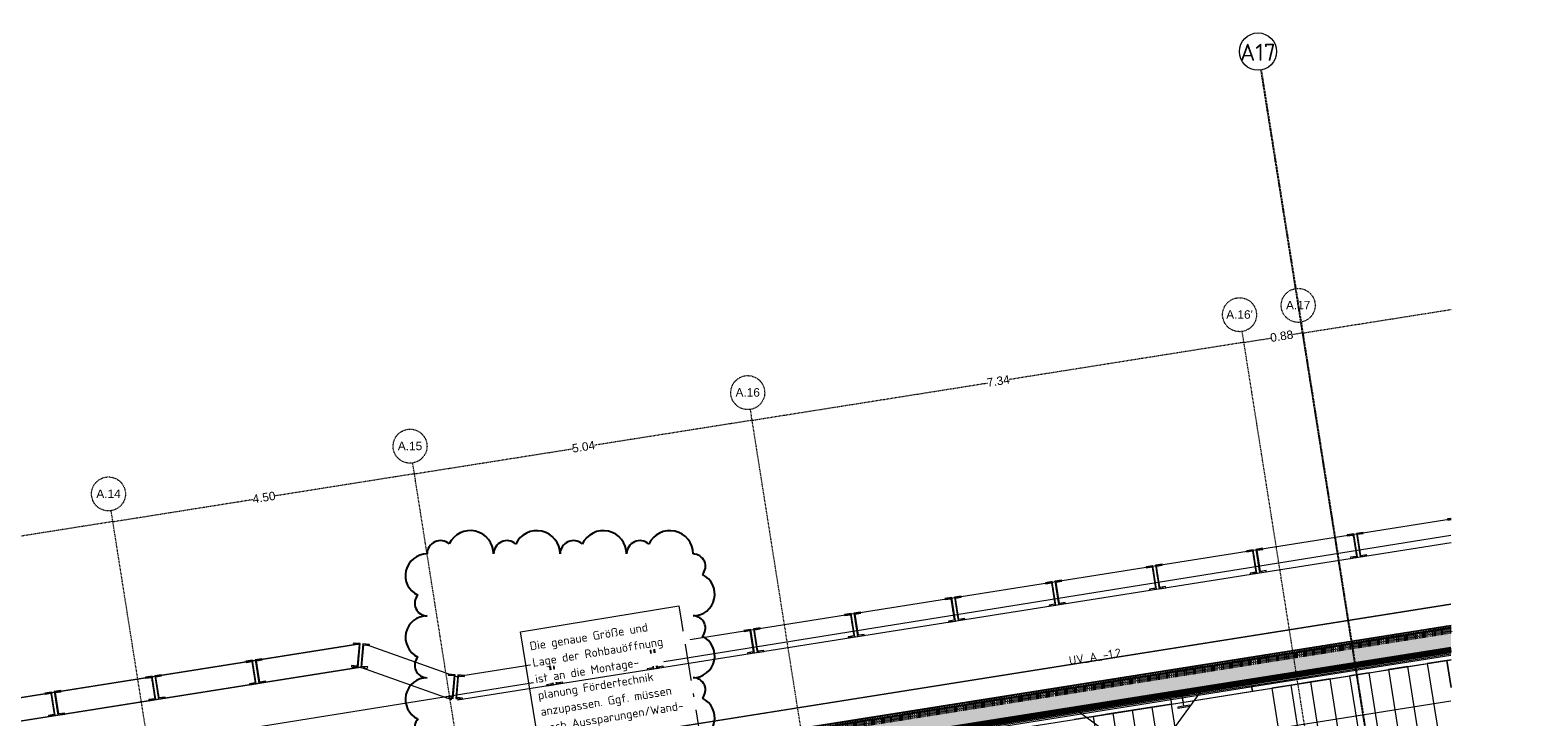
# Model space of a CAD drawing. Header units: millimetres. Extents: x 1523 to 75153, y -41886 to 10268.
# Tile 54 of 54: x 51721 to 73945, y -5403 to 4711. Entities that reach past the tile are written whole.
import ezdxf

# ---------------------------------------------------------------- set-up
doc = ezdxf.new("R2010")
doc.units = ezdxf.units.MM
for name, pattern in [('_Projekt 07 -  _  -  _  -  _  -', [7.5, 3.5, -2, 0, -2]), ('CAx_nichtHalbton', [20001.0584, 10000, -0.5292, 10000, -0.5292]), ('IMPORT-STRICHPUNKT _7_', [20, 10, -5, 0, -5]), ('Rasterlinie', [22.225, 12.7, -3.175, 3.175, -3.175])]:
    doc.linetypes.add(name, pattern=pattern)
for name, color, linetype, lineweight, true_color in [('10 A--Wand außen _ Verbau _Bohrpfahlwand_ _Aktuell_', 7, 'Continuous', 13, 0x656565), ('10 A--Wand außen _ Verbau _modelliert_ _aktuell_', 7, 'Continuous', 13, 0x656565), ('20 A--Bodenplatte', 7, 'Continuous', 13, 0x656565), ('40 A--Treppe', 7, 'Continuous', 13, 0x656565), ('65 V--Straßenbegrenzungslinie', 7, 'Continuous', 13, 0x656565), ('90 A--Achsraster _1_50_', 7, 'IMPORT-STRICHPUNKT _7_', 13, 0x656565), ('G-____-REVC-OTLN', 1, 'Continuous', 25, 0xff0000), ('Neubau_10 A--Wand außen _ Luft-_Lichtschacht', 7, 'Continuous', 13, 0x656565), ('Neubau_20 A--Bodenplatte', 7, 'Continuous', 13, 0x656565), ('Neubau_20 A--Gründungsbelag', 7, 'Continuous', 13, 0x656565), ('Neubau_40 A--Treppe', 7, 'Continuous', 13, 0x656565), ('Neubau_40 A--Umwehrung', 7, 'Continuous', 13, 0x656565), ('Xref_706_5_--_ÜP_-1_000_16_Übersichtsplan UG_IFC 2025_01_13_dwg', 7, 'Continuous', 13, 0x767676), ('XX', 7, 'Continuous', 18, 0x804040)]:
    doc.layers.add(name, color=color, linetype=linetype, lineweight=lineweight, true_color=true_color)
for name, color, linetype, lineweight in [('S-GRID-____-IDEN', 7, 'Continuous', 9), ('S-GRID-____-OTLN', 7, 'Continuous', 9), ('Text', 7, 'Continuous', 9)]:
    doc.layers.add(name, color=color, linetype=linetype, lineweight=lineweight)
doc.styles.add('Arial_2', font='arial.ttf', dxfattribs={"height": 125})
doc.styles.add('ISOCPEUR', font='isocpeur.ttf', dxfattribs={"height": 125})
doc.styles.add('ISOCPEUR_1', font='isocpeur.ttf', dxfattribs={"height": 250})
pattern_1 = [(275.336, (0, 0), (24.891662, 2.324905), []), (5.336, (0, 0), (-2.324905, 24.891662), [])]
pattern_2 = [(221.336, (0, 0), (-49.53552, 56.3137), []), (221.336, (16.51, -18.77), (-49.53552, 56.3137), [])]

# ---------------------------------------------------------------- blocks, each defined once
blk = doc.blocks.new('Xref_706_5_--_ÜP_-1_000_11_Übersichtsplan UG_IFC 2024_09_30_dwg_ARROWHEAD_1-41960026-SuD_-1UG gesamt Plot  - Blatt 2')
at = {"layer": '90 A--Achsraster _1_50_', "color": 9, "linetype": 'Continuous', "true_color": 0xcbcbcb}
blk.add_line((0, 0), (-1000, 0), dxfattribs=at)
blk.add_circle((0, 0), 250, dxfattribs=at)
blk = doc.blocks.new('Xref_706_5_--_ÜP_-1_000_11_Übersichtsplan UG_IFC 2024_09_30_dwg_Standard-Rastermarker_12-V5-SuD_-1UG gesamt Plot  - Blatt 2')
at = {"layer": '90 A--Achsraster _1_50_', "color": 9, "true_color": 0xcbcbcb}
blk.add_line((0, 0), (28500, 0), dxfattribs=at)
blk.add_circle((28750, 0), 250, dxfattribs=at)
blk = doc.blocks.new('Xref_706_5_--_ÜP_-1_000_11_Übersichtsplan UG_IFC 2024_09_30_dwg_Standard-Rastermarker_12-V6-SuD_-1UG gesamt Plot  - Blatt 2')
at = {"layer": '90 A--Achsraster _1_50_', "color": 9, "true_color": 0xcbcbcb}
blk.add_line((14349, 0), (28500, 0), dxfattribs=at)
blk.add_circle((28750, 0), 250, dxfattribs=at)
blk = doc.blocks.new('Xref_706_5_--_ÜP_-1_000_11_Übersichtsplan UG_IFC 2024_09_30_dwg_Standard-Rastermarker_12-V8-SuD_-1UG gesamt Plot  - Blatt 2')
at = {"layer": '90 A--Achsraster _1_50_', "color": 9, "true_color": 0xcbcbcb}
blk.add_line((8824, 0), (28500, 0), dxfattribs=at)
blk.add_circle((28750, 0), 250, dxfattribs=at)
blk = doc.blocks.new('Xref_706_5_--_ÜP_-1_000_16_Übersichtsplan UG_IFC 2025_01_13_dwg-35469238-SuD_-1UG gesamt Plot  - Blatt 2')
at = {"layer": '10 A--Wand außen _ Verbau _modelliert_ _aktuell_', "true_color": 0xcbcbcb}
h = blk.add_hatch(dxfattribs=at)
h.set_pattern_fill('FP_10', color=9, style=0, pattern_type=2)
h.set_pattern_definition(pattern_2)
h.paths.add_polyline_path([(1409, -17193), (1404, -17144), (1388, -17143), (1393, -17194), (1401, -17193)])
h = blk.add_hatch(dxfattribs=at)
h.set_pattern_fill('FP_10', color=9, style=0, pattern_type=2)
h.set_pattern_definition(pattern_2)
h.paths.add_polyline_path([(1868, -18516), (1859, -18416), (1843, -18418), (1851, -18503), (1534, -18533), (1526, -18447), (1510, -18449), (1519, -18548), (1850, -18517)])
h = blk.add_hatch(dxfattribs=at)
h.set_pattern_fill('FP_10', color=9, style=0, pattern_type=2)
h.set_pattern_definition(pattern_2)
h.paths.add_polyline_path([(1881, -18655), (1872, -18555), (1523, -18588), (1532, -18688), (1548, -18686), (1540, -18600), (1857, -18571), (1865, -18656)])
h = blk.add_hatch(dxfattribs=at)
h.set_pattern_fill('FP_10', color=9, style=0, pattern_type=2)
h.set_pattern_definition(pattern_2)
h.paths.add_polyline_path([(2007, -20009), (1998, -19910), (1982, -19911), (1990, -19997), (1674, -20026), (1665, -19941), (1650, -19942), (1659, -20042), (1989, -20011)])
h = blk.add_hatch(dxfattribs=at)
h.set_pattern_fill('FP_10', color=9, style=0, pattern_type=2)
h.set_pattern_definition(pattern_2)
h.paths.add_polyline_path([(2020, -20148), (2011, -20049), (1663, -20081), (1672, -20181), (1688, -20180), (1680, -20094), (1996, -20064), (2005, -20150)])
h = blk.add_hatch(dxfattribs=at)
h.set_pattern_fill('FP_10', color=9, style=0, pattern_type=2)
h.set_pattern_definition(pattern_2)
h.paths.add_polyline_path([(2147, -21503), (2138, -21403), (2122, -21405), (2130, -21490), (1813, -21520), (1805, -21434), (1789, -21436), (1798, -21535), (2129, -21504)])
h = blk.add_hatch(dxfattribs=at)
h.set_pattern_fill('FP_10', color=9, style=0, pattern_type=2)
h.set_pattern_definition(pattern_2)
h.paths.add_polyline_path([(2160, -21642), (2151, -21542), (1802, -21575), (1811, -21675), (1827, -21673), (1819, -21587), (2136, -21558), (2144, -21643)])
h = blk.add_hatch(dxfattribs=at)
h.set_pattern_fill('FP_10', color=9, style=0, pattern_type=2)
h.set_pattern_definition(pattern_2)
h.paths.add_polyline_path([(2286, -22996), (2277, -22897), (2261, -22898), (2269, -22984), (1953, -23013), (1944, -22928), (1929, -22929), (1938, -23029), (2268, -22998)])
h = blk.add_hatch(dxfattribs=at)
h.set_pattern_fill('FP_10', color=9, style=0, pattern_type=2)
h.set_pattern_definition(pattern_2)
h.paths.add_polyline_path([(2299, -23135), (2290, -23036), (1942, -23068), (1951, -23168), (1967, -23167), (1959, -23081), (2275, -23051), (2284, -23137)])
h = blk.add_hatch(dxfattribs=at)
h.set_pattern_fill('FP_10', color=9, style=0, pattern_type=2)
h.set_pattern_definition(pattern_2)
h.paths.add_polyline_path([(2426, -24490), (2417, -24390), (2401, -24392), (2409, -24477), (2092, -24507), (2084, -24421), (2068, -24423), (2077, -24522), (2408, -24491)])
h = blk.add_hatch(dxfattribs=at)
h.set_pattern_fill('FP_10', color=9, style=0, pattern_type=2)
h.set_pattern_definition(pattern_2)
h.paths.add_polyline_path([(2439, -24629), (2430, -24529), (2081, -24562), (2090, -24662), (2106, -24660), (2098, -24574), (2415, -24545), (2423, -24630)])
h = blk.add_hatch(dxfattribs=at)
h.set_pattern_fill('FP_10', color=9, style=0, pattern_type=2)
h.set_pattern_definition(pattern_2)
h.paths.add_polyline_path([(2565, -25983), (2556, -25884), (2540, -25885), (2548, -25971), (2232, -26000), (2223, -25915), (2208, -25916), (2217, -26016), (2547, -25985)])
h = blk.add_hatch(dxfattribs=at)
h.set_pattern_fill('FP_10', color=9, style=0, pattern_type=2)
h.set_pattern_definition(pattern_2)
h.paths.add_polyline_path([(2578, -26122), (2569, -26023), (2221, -26055), (2230, -26155), (2246, -26154), (2238, -26068), (2554, -26038), (2563, -26124)])
h = blk.add_hatch(dxfattribs=at)
h.set_pattern_fill('FP_10', color=9, style=0, pattern_type=2)
h.set_pattern_definition(pattern_2)
h.paths.add_polyline_path([(2705, -27477), (2696, -27377), (2680, -27379), (2688, -27464), (2371, -27494), (2363, -27408), (2347, -27410), (2356, -27509), (2687, -27478)])
h = blk.add_hatch(dxfattribs=at)
h.set_pattern_fill('FP_10', color=9, style=0, pattern_type=2)
h.set_pattern_definition(pattern_2)
h.paths.add_polyline_path([(2718, -27616), (2709, -27516), (2360, -27549), (2369, -27649), (2385, -27647), (2377, -27561), (2694, -27532), (2702, -27617)])
h = blk.add_hatch(dxfattribs=at)
h.set_pattern_fill('FP_10', color=9, style=0, pattern_type=2)
h.set_pattern_definition(pattern_2)
h.paths.add_polyline_path([(2844, -28970), (2835, -28871), (2819, -28872), (2827, -28958), (2511, -28987), (2502, -28902), (2487, -28903), (2496, -29003), (2826, -28972)])
h = blk.add_hatch(dxfattribs=at)
h.set_pattern_fill('FP_10', color=9, style=0, pattern_type=2)
h.set_pattern_definition(pattern_2)
h.paths.add_polyline_path([(2857, -29109), (2848, -29010), (2500, -29042), (2509, -29142), (2525, -29141), (2517, -29055), (2833, -29025), (2842, -29111)])
h = blk.add_hatch(dxfattribs=at)
h.set_pattern_fill('FP_10', color=9, style=0, pattern_type=2)
h.set_pattern_definition(pattern_2)
h.paths.add_polyline_path([(2984, -30464), (2975, -30364), (2959, -30366), (2967, -30451), (2650, -30481), (2642, -30395), (2626, -30397), (2635, -30496), (2966, -30465)])
h = blk.add_hatch(dxfattribs=at)
h.set_pattern_fill('FP_10', color=9, style=0, pattern_type=2)
h.set_pattern_definition(pattern_2)
h.paths.add_polyline_path([(2997, -30603), (2988, -30503), (2639, -30536), (2648, -30636), (2664, -30634), (2656, -30548), (2973, -30519), (2981, -30604), (2995, -30603)])
h = blk.add_hatch(dxfattribs=at)
h.set_pattern_fill('FP_10', color=9, style=0, pattern_type=2)
h.set_pattern_definition(pattern_2)
h.paths.add_polyline_path([(3093, -31992), (2747, -31941), (2732, -32040), (2748, -32042), (2760, -31957), (3075, -32004), (3062, -32089), (3078, -32091), (3091, -32005)])
h = blk.add_hatch(dxfattribs=at)
h.set_pattern_fill('FP_10', color=9, style=0, pattern_type=2)
h.set_pattern_definition(pattern_2)
h.paths.add_polyline_path([(3113, -31854), (3098, -31852), (3085, -31937), (2770, -31890), (2783, -31805), (2767, -31803), (2753, -31902), (3099, -31953), (3105, -31912)])
h = blk.add_hatch(dxfattribs=at)
h.set_pattern_fill('FP_10', color=9, style=0, pattern_type=2)
h.set_pattern_definition(pattern_2)
h.paths.add_polyline_path([(2547, -33359), (2200, -33308), (2186, -33407), (2202, -33409), (2214, -33324), (2529, -33371), (2516, -33456), (2532, -33458), (2545, -33372)])
h = blk.add_hatch(dxfattribs=at)
h.set_pattern_fill('FP_10', color=9, style=0, pattern_type=2)
h.set_pattern_definition(pattern_2)
h.paths.add_polyline_path([(2567, -33221), (2551, -33218), (2539, -33303), (2224, -33257), (2237, -33172), (2221, -33170), (2206, -33269), (2552, -33319), (2557, -33291)])
h = blk.add_hatch(dxfattribs=at)
h.set_pattern_fill('FP_10', color=9, style=0, pattern_type=2)
h.set_pattern_definition(pattern_2)
h.paths.add_polyline_path([(2689, -34833), (2680, -34733), (2664, -34735), (2672, -34820), (2355, -34850), (2347, -34764), (2331, -34766), (2340, -34865), (2671, -34834)])
h = blk.add_hatch(dxfattribs=at)
h.set_pattern_fill('FP_10', color=9, style=0, pattern_type=2)
h.set_pattern_definition(pattern_2)
h.paths.add_polyline_path([(2702, -34972), (2693, -34873), (2344, -34905), (2353, -35005), (2369, -35003), (2361, -34918), (2678, -34888), (2686, -34974)])
h = blk.add_hatch(dxfattribs=at)
h.set_pattern_fill('FP_10', color=9, style=0, pattern_type=2)
h.set_pattern_definition(pattern_2)
h.paths.add_polyline_path([(2828, -36326), (2819, -36227), (2803, -36228), (2811, -36314), (2495, -36343), (2486, -36258), (2471, -36259), (2480, -36359), (2810, -36328)])
h = blk.add_hatch(dxfattribs=at)
h.set_pattern_fill('FP_10', color=9, style=0, pattern_type=2)
h.set_pattern_definition(pattern_2)
h.paths.add_polyline_path([(2841, -36466), (2832, -36366), (2484, -36399), (2493, -36498), (2509, -36497), (2501, -36411), (2818, -36382), (2826, -36467)])
h = blk.add_hatch(dxfattribs=at)
h.set_pattern_fill('FP_10', color=9, style=0, pattern_type=2)
h.set_pattern_definition(pattern_2)
h.paths.add_polyline_path([(2968, -37820), (2959, -37720), (2943, -37722), (2951, -37807), (2634, -37837), (2626, -37751), (2610, -37753), (2619, -37852), (2950, -37821)])
h = blk.add_hatch(dxfattribs=at)
h.set_pattern_fill('FP_10', color=9, style=0, pattern_type=2)
h.set_pattern_definition(pattern_2)
h.paths.add_polyline_path([(2981, -37959), (2972, -37860), (2623, -37892), (2632, -37992), (2648, -37990), (2640, -37905), (2957, -37875), (2965, -37961)])
at = {"layer": 'Neubau_10 A--Wand außen _ Luft-_Lichtschacht', "true_color": 0xcbcbcb}
h = blk.add_hatch(dxfattribs=at)
h.set_pattern_fill('FP_5', color=9, style=0, pattern_type=2)
h.set_pattern_definition(pattern_1)
h.paths.add_polyline_path([(4588, -34195), (3005, -17246), (2955, -17243), (4542, -34243), (4587, -34196)])
h = blk.add_hatch(dxfattribs=at)
h.set_pattern_fill('FP_6', color=9, style=0, pattern_type=2)
h.set_pattern_definition([(221.336, (0, 0), (-99.07104, 112.6274), []), (221.336, (33.02, -37.54), (-99.07104, 112.6274), []), (221.336, (66.05, -75.08), (-99.07104, 112.6274), [75, -25])])
h.paths.add_polyline_path([(4862, -33905), (3308, -17266), (3005, -17246), (4564, -33939), (4856, -33912), (4861, -33907)])
h = blk.add_hatch(dxfattribs=at)
h.set_pattern_fill('FP_5', color=9, style=0, pattern_type=2)
h.set_pattern_definition(pattern_1)
h.paths.add_polyline_path([(4908, -33857), (3359, -17269), (3308, -17266), (4862, -33905), (4908, -33857)])
at = {"layer": '10 A--Wand außen _ Verbau _Bohrpfahlwand_ _Aktuell_', "color": 9, "true_color": 0xcbcbcb}
for p, q in [((3121, -31931), (1742, -17165)), ((2548, -33325), (3108, -32014))]:
    blk.add_line(p, q, dxfattribs=at)
at = {"layer": '10 A--Wand außen _ Verbau _Bohrpfahlwand_ _Aktuell_', "color": 9, "true_color": 0xcbcbcb, "flags": 128}
for points in [[(1399, -17143), (2779, -31920), (2219, -33231)], [(4359, -56366), (2206, -33314), (3631, -48576)], [(3970, -48544), (2548, -33325), (3954, -48375)]]:
    blk.add_lwpolyline(points, dxfattribs=at)
at = {"layer": '10 A--Wand außen _ Verbau _modelliert_ _aktuell_', "color": 9, "true_color": 0xcbcbcb, "flags": 128}
blk.add_lwpolyline([(1388, -17143), (1393, -17194), (1409, -17193), (1404, -17144)], dxfattribs=at)
for points in [[(1868, -18516), (1859, -18416), (1843, -18418), (1851, -18503), (1534, -18533), (1526, -18447), (1510, -18449), (1519, -18548)], [(1872, -18555), (1523, -18588), (1532, -18688), (1548, -18686), (1540, -18600), (1857, -18571), (1865, -18656), (1881, -18655)], [(2007, -20009), (1998, -19910), (1982, -19911), (1990, -19997), (1674, -20026), (1666, -19941), (1650, -19942), (1659, -20042)], [(2011, -20049), (1663, -20081), (1672, -20181), (1688, -20180), (1680, -20094), (1996, -20064), (2004, -20150), (2020, -20148)], [(2147, -21503), (2138, -21403), (2122, -21405), (2130, -21490), (1813, -21520), (1805, -21434), (1789, -21436), (1798, -21535)], [(2151, -21542), (1802, -21575), (1811, -21675), (1827, -21673), (1819, -21587), (2136, -21558), (2144, -21643), (2160, -21642)], [(2286, -22996), (2277, -22897), (2261, -22898), (2269, -22984), (1953, -23013), (1945, -22928), (1929, -22929), (1938, -23029)], [(2290, -23036), (1942, -23068), (1951, -23168), (1967, -23167), (1959, -23081), (2275, -23051), (2283, -23137), (2299, -23135)], [(2426, -24490), (2417, -24390), (2401, -24392), (2409, -24477), (2092, -24507), (2084, -24421), (2068, -24423), (2077, -24522)], [(2430, -24529), (2081, -24562), (2090, -24662), (2106, -24660), (2098, -24574), (2415, -24545), (2423, -24630), (2439, -24629)], [(2565, -25983), (2556, -25884), (2540, -25885), (2548, -25971), (2232, -26000), (2224, -25915), (2208, -25916), (2217, -26016)], [(2569, -26023), (2221, -26055), (2230, -26155), (2246, -26154), (2238, -26068), (2554, -26038), (2562, -26124), (2578, -26122)], [(2705, -27477), (2696, -27377), (2680, -27379), (2688, -27464), (2371, -27494), (2363, -27408), (2347, -27410), (2356, -27509)], [(2709, -27516), (2360, -27549), (2369, -27649), (2385, -27647), (2377, -27561), (2694, -27532), (2702, -27617), (2718, -27616)], [(2844, -28970), (2835, -28871), (2819, -28872), (2827, -28958), (2511, -28987), (2503, -28902), (2487, -28903), (2496, -29003)], [(2848, -29010), (2500, -29042), (2509, -29142), (2525, -29141), (2517, -29055), (2833, -29025), (2841, -29111), (2857, -29109)], [(2984, -30464), (2975, -30364), (2959, -30366), (2967, -30451), (2650, -30481), (2642, -30395), (2626, -30397), (2635, -30496)], [(2988, -30503), (2639, -30536), (2648, -30636), (2664, -30634), (2656, -30548), (2973, -30519), (2981, -30604), (2997, -30603)], [(3093, -31992), (2747, -31941), (2732, -32040), (2748, -32042), (2760, -31957), (3075, -32004), (3062, -32089), (3078, -32091)], [(3099, -31953), (3113, -31854), (3098, -31852), (3085, -31937), (2770, -31890), (2783, -31805), (2767, -31803), (2753, -31902)], [(2547, -33359), (2200, -33308), (2186, -33407), (2202, -33409), (2214, -33324), (2529, -33371), (2516, -33456), (2532, -33458)], [(2552, -33319), (2567, -33221), (2551, -33218), (2539, -33303), (2224, -33257), (2237, -33172), (2221, -33170), (2206, -33269)], [(2689, -34833), (2680, -34733), (2664, -34735), (2672, -34820), (2355, -34850), (2347, -34764), (2331, -34766), (2340, -34865)], [(2693, -34873), (2344, -34905), (2353, -35005), (2369, -35003), (2361, -34918), (2678, -34888), (2686, -34974), (2702, -34972)], [(2828, -36326), (2819, -36227), (2803, -36228), (2811, -36314), (2495, -36343), (2487, -36258), (2471, -36259), (2480, -36359)], [(2832, -36366), (2484, -36399), (2493, -36498), (2509, -36497), (2501, -36411), (2818, -36382), (2826, -36467), (2841, -36466)], [(2968, -37820), (2959, -37720), (2943, -37722), (2951, -37807), (2634, -37837), (2626, -37751), (2610, -37753), (2619, -37852)], [(2972, -37860), (2623, -37892), (2632, -37992), (2648, -37990), (2640, -37905), (2957, -37875), (2965, -37961), (2981, -37959)]]:
    blk.add_lwpolyline(points, close=True, dxfattribs=at)
at = {"layer": '20 A--Bodenplatte', "color": 9, "true_color": 0xcbcbcb, "flags": 128}
for points in [[(6803, -34032), (4244, -34271), (4211, -33922), (2651, -17224)], [(6770, -33683), (4211, -33922), (4908, -33857), (3359, -17269)]]:
    blk.add_lwpolyline(points, dxfattribs=at)
at = {"layer": '40 A--Treppe', "color": 9, "true_color": 0xcbcbcb, "flags": 128}
blk.add_lwpolyline([(3732, -21267), (3741, -21357), (3755, -21356), (3747, -21270), (3898, -21256), (3906, -21341), (3920, -21340), (3903, -21161), (3889, -21162), (3897, -21248), (3746, -21262), (3738, -21176), (3724, -21178)], close=True, dxfattribs=at)
at = {"layer": '65 V--Straßenbegrenzungslinie', "color": 9, "true_color": 0xcbcbcb}
blk.add_line((1637, -17159), (6881, -72106), dxfattribs=at)
at = {"layer": '90 A--Achsraster _1_50_', "color": 161, "true_color": 0xaaaaff}
for p, q in [((-1479, -19129), (-1683, -16946)), ((-1474, -19176), (-1463, -19300)), ((-1397, -20000), (-1432, -19624)), ((-1393, -20047), (-1069, -23512)), ((-715, -27308), (-1039, -23834)), ((-710, -27355), (-494, -29674)), ((-246, -32326), (-463, -29997)), ((-242, -32373), (-50, -34421)), ((173, -36807), (-20, -34749)), ((177, -36854), (368, -38902))]:
    blk.add_line(p, q, dxfattribs=at)
at = {"layer": 'Neubau_10 A--Wand außen _ Luft-_Lichtschacht', "color": 9, "true_color": 0xcbcbcb, "flags": 128}
for points in [[(4524, -34044), (3877, -34104), (4220, -37778), (7127, -37507), (7113, -37357), (7109, -37307), (4400, -37560), (4094, -34285), (4542, -34243), (2955, -17243)], [(3005, -17246), (4592, -34238), (6803, -34032)], [(3308, -17266), (4863, -33912), (6775, -33733)], [(3359, -17269), (4908, -33857), (4913, -33907)]]:
    blk.add_lwpolyline(points, dxfattribs=at)
at = {"layer": 'Neubau_20 A--Bodenplatte', "color": 9, "true_color": 0xcbcbcb, "flags": 128}
blk.add_lwpolyline([(2651, -17224), (4193, -33723), (4491, -33695)], dxfattribs=at)
at = {"layer": 'Neubau_20 A--Gründungsbelag', "color": 9, "true_color": 0xcbcbcb}
blk.add_line((3707, -20998), (3359, -17269), dxfattribs=at)
at = {"layer": 'Neubau_20 A--Gründungsbelag', "color": 9, "true_color": 0xcbcbcb, "flags": 128}
for points in [[(4616, -21752), (4630, -21901), (3876, -22810), (3707, -20998), (4616, -21752), (4765, -21738)], [(5643, -32749), (5657, -32898), (4904, -33807), (4734, -31995), (5643, -32749), (5793, -32735), (6592, -31772), (6167, -27229), (4305, -27403), (3876, -22810)]]:
    blk.add_lwpolyline(points, dxfattribs=at)
at = {"layer": 'Neubau_40 A--Treppe', "color": 9, "true_color": 0xcbcbcb}
for p, q in [((3465, -17276), (3471, -17339)), ((3471, -17339), (3872, -17302)), ((3880, -21720), (3907, -22009))]:
    blk.add_line(p, q, dxfattribs=at)
at = {"layer": 'Neubau_40 A--Treppe', "color": 9, "true_color": 0xcbcbcb, "flags": 128}
for points in [[(3384, -17271), (3634, -19945), (3661, -20234), (3740, -20227)], [(3740, -20227), (3713, -19938), (3465, -17276)], [(3872, -17302), (3471, -17339), (3498, -17628)], [(5302, -30493), (4311, -19882), (4071, -17315)], [(3525, -17917), (3498, -17628), (4693, -17516), (4719, -17805), (3525, -17917), (3552, -18205)], [(3579, -18494), (3552, -18205), (4746, -18094), (4773, -18383), (3579, -18494), (3606, -18783)], [(3633, -19072), (3606, -18783), (4800, -18671), (4827, -18960), (3633, -19072), (3660, -19360)], [(4827, -18960), (4854, -19249), (3660, -19360), (3687, -19649)], [(4854, -19249), (4881, -19538), (3687, -19649), (3713, -19938)], [(4451, -27834), (4424, -27545), (4311, -26340), (4285, -26051), (3853, -21431), (3740, -20227), (3661, -20234), (3773, -21439), (3853, -21431), (3880, -21720), (5075, -21609), (5048, -21320), (3853, -21431), (3713, -19938), (4908, -19826), (4881, -19538)], [(3773, -21439), (4205, -26059), (4232, -26348), (4311, -26340)], [(5075, -21609), (5102, -21897), (3907, -22009), (3934, -22298)], [(5156, -22475), (5129, -22186), (3934, -22298), (3961, -22586)], [(5183, -22764), (5156, -22475), (3961, -22586), (3988, -22875)]]:
    blk.add_lwpolyline(points, dxfattribs=at)
at = {"layer": 'Neubau_40 A--Umwehrung', "color": 9, "true_color": 0xcbcbcb}
blk.add_line((3359, -17269), (3635, -20222), dxfattribs=at)
at = {"layer": 'Neubau_40 A--Umwehrung', "color": 9, "true_color": 0xcbcbcb, "flags": 128}
blk.add_lwpolyline([(3635, -20222), (3748, -21431), (4207, -26349), (4319, -27545), (4602, -30575), (4639, -30549), (4358, -27541), (4247, -26346), (3787, -21428), (3674, -20219), (3399, -17272)], dxfattribs=at)
at = {"rotation": 185.3362835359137}
for name, p in [('Xref_706_5_--_ÜP_-1_000_11_Übersichtsplan UG_IFC 2024_09_30_dwg_Standard-Rastermarker_12-V6-SuD_-1UG gesamt Plot  - Blatt 2', (26738, -16517)), ('Xref_706_5_--_ÜP_-1_000_11_Übersichtsplan UG_IFC 2024_09_30_dwg_Standard-Rastermarker_12-V8-SuD_-1UG gesamt Plot  - Blatt 2', (26820, -17388)), ('Xref_706_5_--_ÜP_-1_000_11_Übersichtsplan UG_IFC 2024_09_30_dwg_Standard-Rastermarker_12-V5-SuD_-1UG gesamt Plot  - Blatt 2', (27502, -24696)), ('Xref_706_5_--_ÜP_-1_000_11_Übersichtsplan UG_IFC 2024_09_30_dwg_Standard-Rastermarker_12-V5-SuD_-1UG gesamt Plot  - Blatt 2', (27971, -29714)), ('Xref_706_5_--_ÜP_-1_000_11_Übersichtsplan UG_IFC 2024_09_30_dwg_Standard-Rastermarker_12-V5-SuD_-1UG gesamt Plot  - Blatt 2', (28389, -34195)), ('Xref_706_5_--_ÜP_-1_000_11_Übersichtsplan UG_IFC 2024_09_30_dwg_Standard-Rastermarker_12-V5-SuD_-1UG gesamt Plot  - Blatt 2', (28808, -38675))]:
    blk.add_blockref(name, p, dxfattribs=at)
at = {"xscale": 0.02375, "yscale": 0.02375, "zscale": 0.02375}
for p, rotation in [((-1476, -19152), 275.3362835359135), ((-1476, -19152), 95.33628353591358), ((-1395, -20023), 275.3362835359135), ((-1395, -20023), 95.33628353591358), ((-712, -27332), 275.3362835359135), ((-712, -27332), 95.33628353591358), ((-244, -32350), 275.3362835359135), ((-244, -32350), 95.33628353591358), ((175, -36830), 275.3362835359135), ((175, -36830), 95.33628353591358)]:
    blk.add_blockref('Xref_706_5_--_ÜP_-1_000_11_Übersichtsplan UG_IFC 2024_09_30_dwg_ARROWHEAD_1-41960026-SuD_-1UG gesamt Plot  - Blatt 2', p, dxfattribs=dict(at, rotation=rotation))
at = {"layer": '90 A--Achsraster _1_50_', "char_height": 125, "attachment_point": 2, "rotation": 86.3363, "line_spacing_factor": 0.941778, "style": 'Arial_2'}
for s, insert, width in [('A.17', (-1953, -19186), 430.04), ("A.16'", (-1871, -20058), 469.83), ('A.16', (-1189, -27366), 430.04), ('A.15', (-720, -32384), 430.04), ('A.14', (-301, -36864), 430.04)]:
    blk.add_mtext(s, dxfattribs=dict(at, insert=insert, width=width))
at = {"layer": '90 A--Achsraster _1_50_', "color": 5, "true_color": 0x0000ff, "char_height": 125, "width": 407.08, "attachment_point": 2, "rotation": 95.3363, "line_spacing_factor": 0.941778, "style": 'Arial_2'}
for s, insert in [('0.88', (-1514, -19468)), ('7.34', (-1121, -23679)), ('5.04', (-545, -29842)), ('4.50', (-102, -34591))]:
    blk.add_mtext(s, dxfattribs=dict(at, insert=insert))
blk = doc.blocks.new('Raster - Rasterbeschriftung-19777754-SuD_-1UG gesamt Plot  - Blatt 2')
at = {"layer": 'S-GRID-____-IDEN'}
blk.add_circle((0, 0), 5.5, dxfattribs=at)
blk = doc.blocks.new('Family - ___-42520974-SuD_-1UG gesamt Plot  - Blatt 2')
at = {"layer": 'G-____-REVC-OTLN'}
for centre, radius, start, end in [((58, -28370), 182, 41.8578, 173.6681), ((465, -28415), 319, 353.6681, 148.4594), ((1371, -28516), 319, 353.6681, 148.4594), ((-161, -28691), 343, 83.6681, 238.4594), ((964, -28471), 182, 41.8578, 173.6681), ((1869, -28571), 182, 41.8578, 173.6681), ((2277, -28616), 319, 353.6681, 148.4594), ((3183, -28717), 319, 353.6681, 148.4594), ((2775, -28672), 182, 41.8578, 173.6681), ((3681, -28772), 182, 41.8578, 173.6681), ((4089, -28817), 319, 353.6681, 148.4594), ((4994, -28918), 319, 353.6681, 148.4594), ((4587, -28873), 182, 41.8578, 173.6681), ((5492, -28973), 182, 41.8578, 173.6681), ((5900, -29018), 319, 353.6681, 148.4594), ((6806, -29119), 319, 353.6681, 148.4594), ((-210, -29130), 196, 131.8578, 263.6681), ((6398, -29074), 182, 41.8578, 173.6681), ((7304, -29174), 182, 41.8578, 173.6681), ((7712, -29220), 319, 353.6681, 148.4594), ((-269, -29666), 343, 83.6681, 238.4594), ((8007, -29450), 196, 311.8578, 83.6681), ((7958, -29888), 343, 263.6681, 58.4594), ((-318, -30104), 196, 131.8578, 263.6681), ((-377, -30640), 343, 83.6681, 238.4594), ((7899, -30424), 196, 311.8578, 83.6681), ((7850, -30862), 343, 263.6681, 58.4594), ((-426, -31078), 196, 131.8578, 263.6681), ((-486, -31614), 343, 83.6681, 238.4594), ((7791, -31398), 196, 311.8578, 83.6681), ((7742, -31837), 343, 263.6681, 58.4594), ((-534, -32053), 196, 131.8578, 263.6681), ((7683, -32373), 196, 311.8578, 83.6681), ((-239, -32283), 319, 173.6681, 328.4594), ((169, -32328), 182, 221.8578, 353.6681), ((667, -32383), 319, 173.6681, 328.4594), ((1075, -32429), 182, 221.8578, 353.6681), ((1573, -32484), 319, 173.6681, 328.4594), ((1980, -32529), 182, 221.8578, 353.6681), ((2479, -32584), 319, 173.6681, 328.4594), ((2886, -32630), 182, 221.8578, 353.6681), ((3384, -32685), 319, 173.6681, 328.4594), ((7634, -32811), 343, 263.6681, 58.4594), ((3792, -32730), 182, 221.8578, 353.6681), ((4290, -32785), 319, 173.6681, 328.4594), ((4698, -32831), 182, 221.8578, 353.6681), ((5196, -32886), 319, 173.6681, 328.4594), ((5603, -32931), 182, 221.8578, 353.6681), ((6102, -32986), 319, 173.6681, 328.4594), ((6509, -33032), 182, 221.8578, 353.6681), ((7007, -33087), 319, 173.6681, 328.4594), ((7415, -33132), 182, 221.8578, 353.6681)]:
    blk.add_arc(centre, radius, start, end, dxfattribs=at)

msp = doc.modelspace()

# ---------------------------------------------------------------- linework, layer by layer
at = {"layer": 'S-GRID-____-OTLN', "linetype": 'Rasterlinie', "lineweight": 25}
msp.add_line((69862.609, 4124.575), (73944.576, -21647.952), dxfattribs=at)
at = {"layer": 'Text', "color": 1, "true_color": 0xff0000, "flags": 128}
msp.add_lwpolyline([(58947.745, -4152.961), (61282.695, -3769.669), (61632.78, -5902.326), (59297.83, -6285.618)], close=True, dxfattribs=at)
at = {"layer": 'XX', "color": 163, "linetype": '_Projekt 07 -  _  -  _  -  _  -', "lineweight": 70, "true_color": 0x8080c0}
msp.add_line((72664.654, -4141.504), (55964.684, -6786.52), dxfattribs=at)
at = {"layer": 'XX', "color": 7, "linetype": 'CAx_nichtHalbton', "lineweight": 70, "true_color": 0xffffff}
msp.add_line((56201.583, -7012.239), (72664.654, -4404.745), dxfattribs=at)

# ---------------------------------------------------------------- block references
at = {"layer": 'S-GRID-____-IDEN', "xscale": 49.99999999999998, "yscale": 49.99999999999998, "zscale": 49.99999999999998, "rotation": 188.9999999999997}
msp.add_blockref('Raster - Rasterbeschriftung-19777754-SuD_-1UG gesamt Plot  - Blatt 2', (69819.589, 4396.189), dxfattribs=at)
at = {"layer": 'Xref_706_5_--_ÜP_-1_000_16_Übersichtsplan UG_IFC 2025_01_13_dwg', "color": 9, "true_color": 0xcbcbcb, "rotation": 273.6637164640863}
msp.add_blockref('Xref_706_5_--_ÜP_-1_000_16_Übersichtsplan UG_IFC 2025_01_13_dwg-35469238-SuD_-1UG gesamt Plot  - Blatt 2', (89683.72, 0), dxfattribs=at)

# ---------------------------------------------------------------- texts
at = {"layer": 'S-GRID-____-IDEN', "insert": (69554.698, 4510.191), "char_height": 250, "width": 637.34156, "attachment_point": 1, "style": 'ISOCPEUR_1'}
msp.add_mtext('A17', dxfattribs=at)
at = {"layer": 'Text', "insert": (67023.871, -4513.349), "char_height": 125, "width": 1002.10938, "attachment_point": 1, "rotation": 9, "style": 'ISOCPEUR'}
msp.add_mtext('UV_A_-1.2', dxfattribs=at)

# ---------------------------------------------------------------- next in the draw order: texts
at = {"layer": 'Text', "color": 1, "true_color": 0xff0000, "insert": (59075.285, -4302.702), "char_height": 125, "width": 2072.36219, "attachment_point": 1, "rotation": 9.3222162, "style": 'ISOCPEUR', "bg_fill": 3, "box_fill_scale": 1.25, "bg_fill_color": 256, "bg_fill_true_color": 13158600, "bg_fill_transparency": 0}
msp.add_mtext('Die genaue Größe und', dxfattribs=at)

# ---------------------------------------------------------------- next in the draw order: texts
at = {"layer": 'Text', "color": 1, "true_color": 0xff0000, "insert": (59114.93, -4544.209), "char_height": 125, "width": 2312.86844, "attachment_point": 1, "rotation": 9.3222162, "style": 'ISOCPEUR', "bg_fill": 3, "box_fill_scale": 1.25, "bg_fill_color": 256, "bg_fill_true_color": 13158600, "bg_fill_transparency": 0}
msp.add_mtext('Lage der Rohbauöffnung', dxfattribs=at)

# ---------------------------------------------------------------- next in the draw order: texts
at = {"layer": 'Text', "color": 1, "true_color": 0xff0000, "insert": (59154.574, -4785.717), "char_height": 125, "width": 1875.94875, "attachment_point": 1, "rotation": 9.3222162, "style": 'ISOCPEUR', "bg_fill": 3, "box_fill_scale": 1.25, "bg_fill_color": 256, "bg_fill_true_color": 13158600, "bg_fill_transparency": 0}
msp.add_mtext('ist an die Montage-', dxfattribs=at)

# ---------------------------------------------------------------- next in the draw order: texts
at = {"layer": 'Text', "color": 1, "true_color": 0xff0000, "insert": (59194.219, -5027.224), "char_height": 125, "width": 2080.37906, "attachment_point": 1, "rotation": 9.3222162, "style": 'ISOCPEUR', "bg_fill": 3, "box_fill_scale": 1.25, "bg_fill_color": 256, "bg_fill_true_color": 13158600, "bg_fill_transparency": 0}
msp.add_mtext('planung Fördertechnik', dxfattribs=at)

# ---------------------------------------------------------------- next in the draw order: texts
at = {"layer": 'Text', "color": 1, "true_color": 0xff0000, "insert": (59233.863, -5268.731), "char_height": 125, "width": 2352.95281, "attachment_point": 1, "rotation": 9.3222162, "style": 'ISOCPEUR', "bg_fill": 3, "box_fill_scale": 1.25, "bg_fill_color": 256, "bg_fill_true_color": 13158600, "bg_fill_transparency": 0}
msp.add_mtext('anzupassen. Ggf. müssen', dxfattribs=at)

# ---------------------------------------------------------------- next in the draw order: texts
at = {"layer": 'Text', "color": 1, "true_color": 0xff0000, "insert": (59273.508, -5510.239), "char_height": 125, "width": 2529.32406, "attachment_point": 1, "rotation": 9.3222162, "style": 'ISOCPEUR', "bg_fill": 3, "box_fill_scale": 1.25, "bg_fill_color": 256, "bg_fill_true_color": 13158600, "bg_fill_transparency": 0}
msp.add_mtext('noch Aussparungen/Wand-', dxfattribs=at)

# ---------------------------------------------------------------- next in the draw order: block references
at = {"layer": 'G-____-REVC-OTLN', "rotation": 276.3318582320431}
msp.add_blockref('Family - ___-42520974-SuD_-1UG gesamt Plot  - Blatt 2', (89683.72, 0), dxfattribs=at)

doc.saveas('drawing.dxf')
